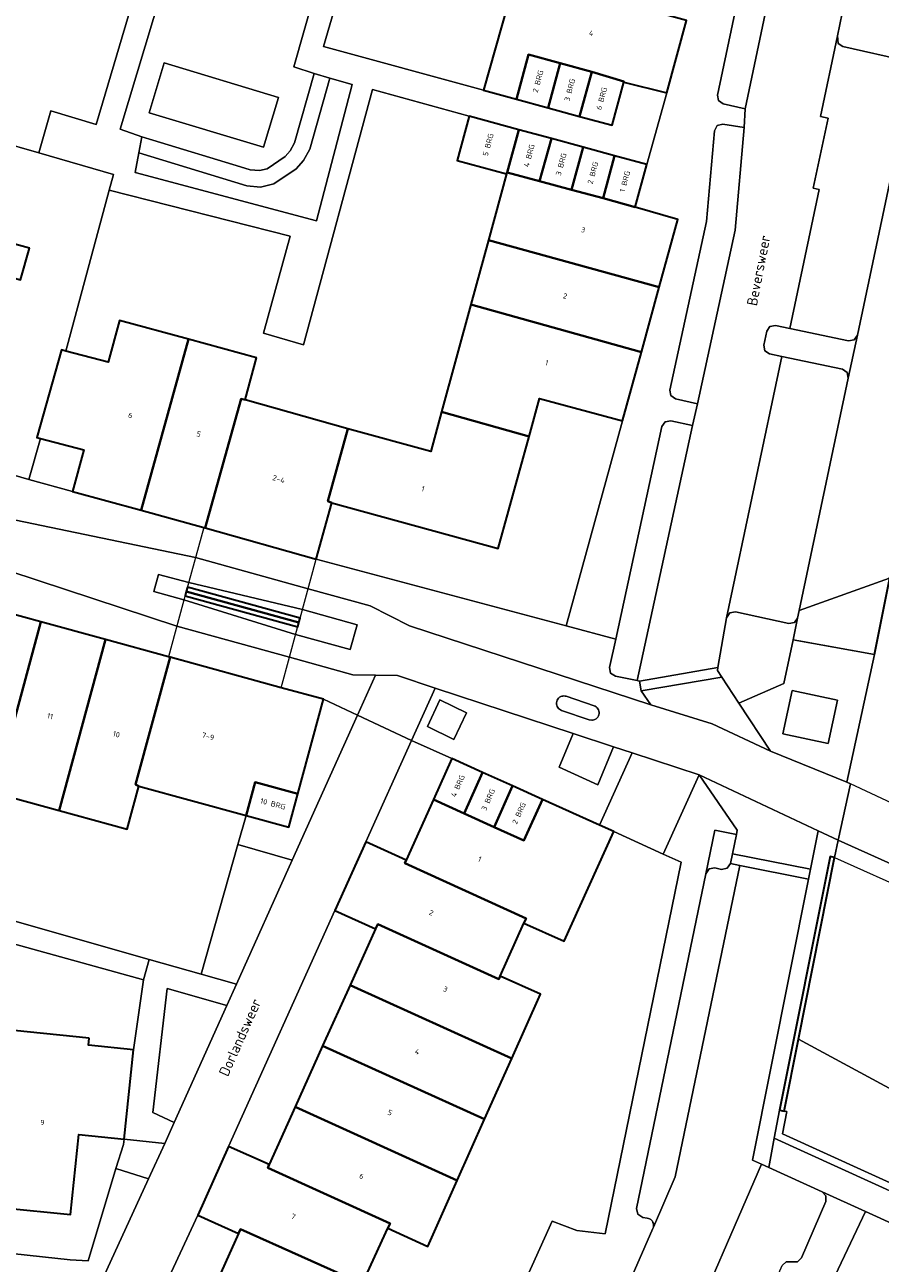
# Model space of a CAD drawing. Header units: metres. Extents: x 110065 to 112666, y 425872 to 427362.
# Tile 62 of 104: x 111094 to 111152, y 426826 to 426910. Entities that reach past the tile are written whole.
import ezdxf

# ---------------------------------------------------------------- set-up
doc = ezdxf.new("R2010")
doc.units = ezdxf.units.M
for name, color, linetype, lineweight in [('B-WE-GK-BESCHOEIING-G', 130, 'GK-BESCHOEIING', 35), ('B-WE-GK-KADEMUUR-GV', 150, 'Continuous', 35), ('B-WE-GR-BEPLANTING_CULTUUR_HEESTERS-GV', 90, 'Continuous', 18), ('B-WE-GR-BEPLANTING_CULTUUR_VASTE PLANTENVAK-GV', 90, 'Continuous', 18), ('B-WE-GR-GRAS-GV', 60, 'Continuous', 13), ('B-WE-GR-GROENVOORZIENING-GV', 80, 'Continuous', 18), ('B-WE-GR-HAAG-GV', 90, 'GR-HAAG1', 13), ('B-WE-IE-TERREINAFSCHEIDING_KUNSTMATIG_HEKWERK-G', 20, 'IE-TERREINAFSCHEIDING-KUNSTMATIG', 18), ('B-WE-IE-TERREINAFSCHEIDING_KUNSTMATIG_MUUR-G', 90, 'IE-TERREINAFSCHEIDING-KUNSTMATIG-DICHT', 18), ('B-WE-KW-KUNSTWERK-GV', 170, 'Continuous', 18), ('B-WE-OG-BEBOUWING-GV', 7, 'Continuous', 35), ('B-WE-OG-BEBOUWING-T18', 10, 'Continuous', 18), ('B-WE-OG-BEBOUWING_LUIFEL-GV', 7, 'Continuous', 18), ('B-WE-OG-BEBOUWING_STRAATNAAM-T35', 50, 'Continuous', 35), ('B-WE-OG-TERREIN_ERF-GV', 7, 'Continuous', 18), ('B-WE-OG-WATER-GV', 130, 'Continuous', 18), ('B-WE-VH-VERHARDING-GV', 252, 'Continuous', 18), ('B-WE-VH-VERHARDING_BETONSTRAATSTEEN-GV', 252, 'Continuous', 18), ('B-WE-VH-VERHARDING_GESLOTEN-GV', 7, 'Continuous', 18), ('B-WE-VH-VERHARDING_OPEN-GV', 252, 'Continuous', 18), ('B-WE-VH-VERHARDING_TEGEL-GV', 252, 'Continuous', 18)]:
    doc.layers.add(name, color=color, linetype=linetype, lineweight=lineweight)
doc.styles.add('NLCS-ISO-M200-T18', font='NLCS-ISO.ttf')
doc.styles.add('NLCS-ISO-M200-T35', font='NLCS-ISO.ttf')
doc.linetypes.add('GK-BESCHOEIING', pattern='A,30,-5,[1,NLCS.SHX,S=1,R=0,X=0,Y=0],-5', length=40)
doc.linetypes.add('GR-HAAG1', pattern='A,6,[176,NLCS.SHX,S=0.125,R=0,X=0,Y=0],-2', length=8)
doc.linetypes.add('IE-TERREINAFSCHEIDING-KUNSTMATIG', pattern='A,4,[82,NLCS.SHX,S=0.75,R=90,X=0,Y=0],4,-2', length=10)
doc.linetypes.add('IE-TERREINAFSCHEIDING-KUNSTMATIG-DICHT', pattern='A,8,-1,[82,NLCS.SHX,S=0.75,R=90,X=0,Y=0],-1', length=10)

msp = doc.modelspace()

# ---------------------------------------------------------------- linework, layer by layer
at = {"layer": 'B-WE-GK-BESCHOEIING-G', "flags": 128}
msp.add_lwpolyline([(111151.194, 426867.399), (111158.29, 426902.954)], dxfattribs=at)
at = {"layer": 'B-WE-GK-KADEMUUR-GV', "flags": 128}
msp.add_lwpolyline([(111148.508, 426853.706), (111148.217, 426853.783), (111144.811, 426836.684), (111145.105, 426836.625), (111146.07, 426841.469), (111148.508, 426853.706), (111148.508, 426853.706)], close=True, dxfattribs=at)
at = {"layer": 'B-WE-GR-BEPLANTING_CULTUUR_HEESTERS-GV', "flags": 128}
for points in [[(111116.01, 426905.824), (111114.518, 426906.249), (111113.153, 426901.448), (111112.731, 426900.699), (111112.229, 426900.125), (111110.744, 426899.117), (111109.846, 426898.901), (111108.925, 426898.976), (111101.64, 426901.213), (111101.387, 426899.886), (111113.605, 426896.616), (111116.01, 426905.824), (111116.01, 426905.824)], [(111145.498, 426889.368), (111144.532, 426889.572), (111144.157, 426889.503), (111143.939, 426889.186), (111143.742, 426888.252), (111143.814, 426887.874), (111144.128, 426887.66), (111144.95, 426887.487), (111149.05, 426886.622), (111149.365, 426886.407), (111149.436, 426886.03), (111150.046, 426888.921), (111149.828, 426888.604), (111149.453, 426888.534), (111145.498, 426889.368), (111145.498, 426889.368)], [(111151.194, 426867.399), (111152.22, 426872.539), (111146.13, 426870.353), (111146.023, 426869.846), (111145.717, 426868.394), (111151.194, 426867.399), (111151.194, 426867.399)], [(111145.431, 426869.481), (111141.834, 426870.271), (111141.449, 426870.199), (111141.234, 426869.867), (111140.657, 426866.512), (111140.625, 426866.321), (111140.916, 426865.877), (111142.066, 426864.124), (111145.094, 426865.44), (111145.717, 426868.394), (111146.023, 426869.846), (111145.801, 426869.544), (111145.431, 426869.481), (111145.431, 426869.481)], [(111148.712, 426864.315), (111145.662, 426864.971), (111145.036, 426862.052), (111148.086, 426861.396), (111148.712, 426864.315), (111148.712, 426864.315)], [(111123.706, 426863.459), (111121.917, 426864.336), (111121.076, 426862.547), (111122.864, 426861.67), (111123.706, 426863.459), (111123.706, 426863.459)], [(111133.615, 426861.18), (111130.911, 426862.068), (111129.952, 426859.794), (111132.569, 426858.602), (111133.615, 426861.18), (111133.615, 426861.18)], [(111141.898, 426855.264), (111140.451, 426855.563), (111139.843, 426852.621), (111140.058, 426852.938), (111140.434, 426853.01), (111140.901, 426852.913), (111141.276, 426852.984), (111141.492, 426853.301), (111141.629, 426853.964), (111141.898, 426855.264), (111141.898, 426855.264)], [(111111.979, 426853.538), (111108.305, 426854.579), (111105.832, 426845.85), (111108.216, 426845.175), (111111.979, 426853.538), (111111.979, 426853.538)], [(111107.574, 426843.746), (111103.556, 426844.885), (111102.587, 426836.525), (111104.021, 426835.85), (111107.574, 426843.746), (111107.574, 426843.746)], [(111169.888, 426828.599), (111146.07, 426841.469), (111145.105, 426836.625), (111145.301, 426836.586), (111145.002, 426835.082), (111179.87, 426819.204), (111178.857, 426816.98), (111179.3, 426816.236), (111180.849, 426815.517), (111184.548, 426823.498), (111185.012, 426823.287), (111186.162, 426825.7), (111174.108, 426831.189), (111172.608, 426830.639), (111169.888, 426828.599), (111169.888, 426828.599)], [(111145.105, 426836.625), (111144.811, 426836.684), (111144.434, 426834.791), (111175.214, 426820.775), (111179.208, 426818.956), (111178.294, 426816.949), (111178.949, 426815.847), (111181.092, 426814.853), (111185.012, 426823.287), (111184.548, 426823.498), (111180.849, 426815.517), (111179.3, 426816.236), (111178.857, 426816.98), (111179.87, 426819.204), (111145.002, 426835.082), (111145.301, 426836.586), (111145.105, 426836.625), (111145.105, 426836.625)]]:
    msp.add_lwpolyline(points, close=True, dxfattribs=at)
msp.add_lwpolyline([(111144.289, 426816.533), (111150.585, 426829.845), (111150.585, 426829.845), (111150.585, 426829.845), (111147.672, 426831.17), (111147.93, 426830.899), (111147.922, 426830.522), (111146.279, 426826.733), (111146.008, 426826.469), (111145.252, 426826.468), (111144.984, 426826.205)], dxfattribs=at)
at = {"layer": 'B-WE-GR-BEPLANTING_CULTUUR_VASTE PLANTENVAK-GV', "flags": 128}
msp.add_lwpolyline([(111103.388, 426834.442), (111100.657, 426834.729), (111100.618, 426834.361), (111100.1, 426832.746), (111102.29, 426832.044), (111103.388, 426834.442), (111103.388, 426834.442)], close=True, dxfattribs=at)
at = {"layer": 'B-WE-GR-GRAS-GV', "flags": 128}
msp.add_lwpolyline([(111159.214, 426906.779), (111154.088, 426908.093), (111153.817, 426906.806), (111150.046, 426888.921), (111149.436, 426886.03), (111146.13, 426870.353), (111152.22, 426872.539), (111158.29, 426902.954), (111159.214, 426906.779), (111159.214, 426906.779)], close=True, dxfattribs=at)
at = {"layer": 'B-WE-GR-GROENVOORZIENING-GV', "flags": 128}
msp.add_lwpolyline([(111114.518, 426906.249), (111113.46, 426906.551), (111112.131, 426901.875), (111111.828, 426901.338), (111111.494, 426900.956), (111110.292, 426900.14), (111109.76, 426900.012), (111109.133, 426900.063), (111108.494, 426900.259), (111102.591, 426902.072), (111101.847, 426902.3), (111101.64, 426901.213), (111108.925, 426898.976), (111109.846, 426898.901), (111110.744, 426899.117), (111112.229, 426900.125), (111112.731, 426900.699), (111113.153, 426901.448), (111114.518, 426906.249), (111114.518, 426906.249)], close=True, dxfattribs=at)
at = {"layer": 'B-WE-GR-HAAG-GV', "flags": 128}
msp.add_lwpolyline([(111114.518, 426906.249), (111113.46, 426906.551), (111112.131, 426901.875), (111111.828, 426901.338), (111111.494, 426900.956), (111110.292, 426900.14), (111109.76, 426900.012), (111109.133, 426900.063), (111108.494, 426900.259), (111102.591, 426902.072), (111101.847, 426902.3), (111101.64, 426901.213), (111108.925, 426898.976), (111109.846, 426898.901), (111110.744, 426899.117), (111112.229, 426900.125), (111112.731, 426900.699), (111113.153, 426901.448), (111114.518, 426906.249), (111114.518, 426906.249)], close=True, dxfattribs=at)
at = {"layer": 'B-WE-IE-TERREINAFSCHEIDING_KUNSTMATIG_HEKWERK-G', "flags": 128}
msp.add_lwpolyline([(111150.585, 426829.845), (111144.289, 426816.533)], dxfattribs=at)
at = {"layer": 'B-WE-IE-TERREINAFSCHEIDING_KUNSTMATIG_MUUR-G', "flags": 128}
for points in [[(111151.194, 426867.399), (111146.101, 426868.324)], [(111148.508, 426853.706), (111153.925, 426851.292), (111154.735, 426850.931), (111158.248, 426849.351)]]:
    msp.add_lwpolyline(points, dxfattribs=at)
at = {"layer": 'B-WE-KW-KUNSTWERK-GV', "flags": 128}
msp.add_lwpolyline([(111155.005, 426852.064), (111155.88, 426855.735), (111149.582, 426858.687), (111148.759, 426854.871), (111148.508, 426853.706), (111153.925, 426851.292), (111154.735, 426850.931), (111155.005, 426852.064), (111155.005, 426852.064)], close=True, dxfattribs=at)
at = {"layer": 'B-WE-OG-BEBOUWING-GV', "flags": 128}
for points in [[(111135.6, 426910.71), (111127, 426912.99), (111126.907, 426912.668), (111124.866, 426905.429), (111127.076, 426904.826), (111127.89, 426907.83), (111130.03, 426907.25), (111132.16, 426906.67), (111134.32, 426906.023), (111134.305, 426905.967), (111137.204, 426905.257), (111138.545, 426910.136), (111135.655, 426910.923), (111135.6, 426910.71), (111135.6, 426910.71)], [(111130.03, 426907.25), (111127.89, 426907.83), (111127.076, 426904.826), (111129.205, 426904.246), (111130.03, 426907.25), (111130.03, 426907.25)], [(111132.16, 426906.67), (111130.03, 426907.25), (111129.205, 426904.246), (111131.335, 426903.665), (111132.16, 426906.67), (111132.16, 426906.67)], [(111134.32, 426906.023), (111132.16, 426906.67), (111131.335, 426903.665), (111133.525, 426903.068), (111134.305, 426905.967), (111134.32, 426906.023), (111134.32, 426906.023)], [(111127.245, 426902.765), (111123.886, 426903.679), (111123.086, 426900.7), (111126.415, 426899.79), (111126.46, 426899.89), (111127.245, 426902.765), (111127.245, 426902.765)], [(111129.433, 426902.17), (111127.245, 426902.765), (111126.46, 426899.89), (111128.64, 426899.29), (111129.433, 426902.17), (111129.433, 426902.17)], [(111131.564, 426901.59), (111129.433, 426902.17), (111128.64, 426899.29), (111130.78, 426898.71), (111131.564, 426901.59), (111131.564, 426901.59)], [(111133.694, 426901.011), (111131.564, 426901.59), (111130.78, 426898.71), (111132.914, 426898.144), (111133.694, 426901.011), (111133.694, 426901.011)], [(111135.874, 426900.418), (111133.694, 426901.011), (111132.914, 426898.144), (111135.083, 426897.538), (111135.874, 426900.418), (111135.874, 426900.418)], [(111128.64, 426899.29), (111126.46, 426899.89), (111126.415, 426899.79), (111125.195, 426895.324), (111136.702, 426892.165), (111137.953, 426896.718), (111135.083, 426897.538), (111132.914, 426898.144), (111130.78, 426898.71), (111128.64, 426899.29), (111128.64, 426899.29)], [(111094.269, 426894.786), (111091.38, 426895.576), (111090.75, 426893.45), (111093.679, 426892.643), (111094.269, 426894.786), (111094.269, 426894.786)], [(111136.702, 426892.165), (111125.195, 426895.324), (111124.01, 426890.983), (111135.496, 426887.774), (111136.702, 426892.165), (111136.702, 426892.165)], [(111135.496, 426887.774), (111124.01, 426890.983), (111122.035, 426883.754), (111127.931, 426882.083), (111128.642, 426884.662), (111134.226, 426883.14), (111135.496, 426887.774), (111135.496, 426887.774)], [(111104.977, 426888.651), (111100.348, 426889.916), (111099.571, 426887.102), (111096.712, 426887.849), (111096.423, 426887.925), (111094.771, 426882.017), (111095.025, 426881.951), (111097.942, 426881.198), (111097.166, 426878.388), (111101.787, 426877.124), (111104.977, 426888.651), (111104.977, 426888.651)], [(111109.576, 426887.395), (111104.977, 426888.651), (111101.787, 426877.124), (111106.014, 426875.967), (111106.118, 426875.938), (111108.54, 426884.62), (111108.798, 426884.553), (111109.576, 426887.395), (111109.576, 426887.395)], [(111114.647, 426877.629), (111114.38, 426877.74), (111115.718, 426882.605), (111108.798, 426884.553), (111108.54, 426884.62), (111106.118, 426875.938), (111113.593, 426873.816), (111114.647, 426877.629), (111114.647, 426877.629)], [(111127.931, 426882.083), (111122.035, 426883.754), (111121.303, 426881.073), (111115.718, 426882.605), (111114.38, 426877.74), (111114.647, 426877.629), (111125.851, 426874.544), (111127.931, 426882.083), (111127.931, 426882.083)], [(111112.425, 426869.554), (111104.832, 426871.635), (111104.753, 426871.346), (111112.346, 426869.265), (111112.425, 426869.554), (111112.425, 426869.554)], [(111112.504, 426869.843), (111104.911, 426871.925), (111104.832, 426871.635), (111112.425, 426869.554), (111112.504, 426869.843), (111112.504, 426869.843)], [(111095.047, 426869.594), (111090.426, 426870.861), (111089.635, 426867.971), (111089.938, 426867.888), (111087.6, 426859.29), (111087.844, 426859.173), (111091.927, 426858.061), (111095.047, 426869.594), (111095.047, 426869.594)], [(111099.397, 426868.401), (111095.047, 426869.594), (111091.927, 426858.061), (111096.266, 426856.879), (111099.397, 426868.401), (111099.397, 426868.401)], [(111103.633, 426867.239), (111099.397, 426868.401), (111096.266, 426856.879), (111100.851, 426855.631), (111101.642, 426858.52), (111101.41, 426858.63), (111103.746, 426867.208), (111103.633, 426867.239), (111103.633, 426867.239)], [(111114.091, 426864.377), (111111.221, 426865.158), (111103.746, 426867.208), (111101.41, 426858.63), (111101.642, 426858.52), (111108.863, 426856.548), (111109.48, 426858.78), (111112.357, 426857.994), (111114.091, 426864.377), (111114.091, 426864.377)], [(111124.799, 426859.447), (111122.732, 426860.38), (111121.483, 426857.613), (111123.55, 426856.67), (111124.799, 426859.447), (111124.799, 426859.447)], [(111126.818, 426858.535), (111124.799, 426859.447), (111123.55, 426856.67), (111125.57, 426855.76), (111126.818, 426858.535), (111126.818, 426858.535)], [(111112.357, 426857.994), (111109.48, 426858.78), (111108.863, 426856.548), (111111.75, 426855.759), (111112.357, 426857.994), (111112.357, 426857.994)], [(111128.837, 426857.623), (111126.818, 426858.535), (111125.57, 426855.76), (111127.58, 426854.85), (111128.837, 426857.623), (111128.837, 426857.623)], [(111132.678, 426855.889), (111128.837, 426857.623), (111127.58, 426854.85), (111125.57, 426855.76), (111123.55, 426856.67), (111121.483, 426857.613), (111119.643, 426853.54), (111119.57, 426853.32), (111127.724, 426849.603), (111127.586, 426849.297), (111130.301, 426848.079), (111133.632, 426855.458), (111132.678, 426855.889), (111132.678, 426855.889)], [(111119.643, 426853.54), (111116.929, 426854.758), (111114.848, 426850.139), (111117.588, 426848.909), (111117.73, 426849.21), (111125.885, 426845.517), (111125.976, 426845.718), (111127.586, 426849.297), (111127.724, 426849.603), (111119.57, 426853.32), (111119.643, 426853.54), (111119.643, 426853.54)], [(111125.885, 426845.517), (111117.73, 426849.21), (111117.588, 426848.909), (111115.87, 426845.107), (111126.759, 426840.169), (111128.695, 426844.498), (111125.976, 426845.718), (111125.885, 426845.517), (111125.885, 426845.517)], [(111126.759, 426840.169), (111115.87, 426845.107), (111114.018, 426841.008), (111124.925, 426836.067), (111126.759, 426840.169), (111126.759, 426840.169)], [(111098.289, 426841.544), (111093.25, 426842.045), (111092.94, 426839.075), (111093.245, 426839.043), (111092.28, 426830.16), (111092.528, 426830.097), (111097.037, 426829.656), (111097.605, 426835.05), (111100.657, 426834.729), (111101.291, 426840.752), (111098.239, 426841.073), (111098.289, 426841.544), (111098.289, 426841.544)], [(111124.925, 426836.067), (111114.018, 426841.008), (111112.167, 426836.899), (111123.092, 426831.949), (111124.925, 426836.067), (111124.925, 426836.067)], [(111123.092, 426831.949), (111112.167, 426836.899), (111110.416, 426833.013), (111110.34, 426832.79), (111118.562, 426829.034), (111118.424, 426828.732), (111121.113, 426827.502), (111123.092, 426831.949), (111123.092, 426831.949)], [(111110.416, 426833.013), (111107.687, 426834.243), (111105.616, 426829.604), (111108.357, 426828.369), (111108.492, 426828.669), (111116.709, 426824.985), (111116.804, 426825.193), (111118.424, 426828.732), (111118.562, 426829.034), (111110.34, 426832.79), (111110.416, 426833.013), (111110.416, 426833.013)], [(111116.709, 426824.985), (111108.492, 426828.669), (111108.357, 426828.369), (111106.552, 426824.374), (111108.63, 426823.44), (111110.64, 426822.54), (111112.66, 426821.63), (111111.406, 426818.841), (111113.488, 426817.9), (111116.21, 426816.67), (111119.503, 426823.958), (111116.804, 426825.193), (111116.709, 426824.985), (111116.709, 426824.985)]]:
    msp.add_lwpolyline(points, close=True, dxfattribs=at)
at = {"layer": 'B-WE-OG-BEBOUWING_LUIFEL-GV', "flags": 128}
for points in [[(111113.593, 426873.816), (111106.014, 426875.967), (111104.832, 426871.635), (111112.425, 426869.554), (111112.504, 426869.843), (111113.593, 426873.816), (111113.593, 426873.816)], [(111112.425, 426869.554), (111104.832, 426871.635), (111103.633, 426867.239), (111111.221, 426865.158), (111111.783, 426867.212), (111112.425, 426869.554), (111112.425, 426869.554)]]:
    msp.add_lwpolyline(points, close=True, dxfattribs=at)
at = {"layer": 'B-WE-OG-TERREIN_ERF-GV', "flags": 128}
for points in [[(111088.613, 426910.835), (111086.462, 426903.646), (111094.903, 426901.208), (111095.713, 426904.043), (111098.763, 426903.118), (111105.308, 426925.186)], [(111151.721, 426923.353), (111151.532, 426922.457), (111149.03, 426910.628), (111148.703, 426909.091), (111148.745, 426908.586), (111149.056, 426908.37), (111153.436, 426907.398)], [(111118.392, 426923.173), (111114.075, 426908.373), (111124.866, 426905.429), (111126.907, 426912.668)], [(111160.205, 426825.467), (111150.585, 426829.845), (111144.289, 426816.533), (111141.953, 426811.304), (111137.75, 426800.879), (111147.102, 426779.687), (111159.805, 426753.054)]]:
    msp.add_lwpolyline(points, dxfattribs=at)
for points in [[(111123.886, 426903.679), (111117.372, 426905.486), (111112.738, 426888.261), (111110.031, 426889.048), (111111.834, 426895.604), (111099.643, 426898.7), (111096.712, 426887.849), (111099.571, 426887.102), (111100.348, 426889.916), (111104.977, 426888.651), (111109.576, 426887.395), (111108.798, 426884.553), (111115.718, 426882.605), (111121.303, 426881.073), (111122.035, 426883.754), (111124.01, 426890.983), (111125.195, 426895.324), (111126.415, 426899.79), (111123.086, 426900.7), (111123.886, 426903.679), (111123.886, 426903.679)], [(111134.226, 426883.14), (111128.642, 426884.662), (111127.931, 426882.083), (111125.851, 426874.544), (111114.647, 426877.629), (111113.593, 426873.816), (111130.435, 426869.324), (111134.226, 426883.14), (111134.226, 426883.14)], [(111097.942, 426881.198), (111095.025, 426881.951), (111094.235, 426879.19), (111097.166, 426878.388), (111097.942, 426881.198), (111097.942, 426881.198)], [(111074.34, 426862.864), (111071.397, 426863.665), (111069.254, 426855.627), (111083.273, 426851.599), (111083.437, 426852.221), (111102.339, 426846.844), (111105.832, 426845.85), (111108.305, 426854.579), (111108.863, 426856.548), (111101.642, 426858.52), (111100.851, 426855.631), (111096.266, 426856.879), (111091.927, 426858.061), (111087.844, 426859.173), (111087.064, 426856.283), (111082.457, 426857.546), (111077.826, 426858.815), (111078.606, 426861.704), (111074.34, 426862.864), (111074.34, 426862.864)], [(111122.732, 426860.38), (111120.008, 426861.592), (111116.929, 426854.758), (111119.643, 426853.54), (111121.483, 426857.613), (111122.732, 426860.38), (111122.732, 426860.38)], [(111136.97, 426853.937), (111133.632, 426855.458), (111130.301, 426848.079), (111127.586, 426849.297), (111125.976, 426845.718), (111128.695, 426844.498), (111126.759, 426840.169), (111124.925, 426836.067), (111123.092, 426831.949), (111121.113, 426827.502), (111118.424, 426828.732), (111116.804, 426825.193), (111119.503, 426823.958), (111116.21, 426816.67), (111122.546, 426813.808), (111129.475, 426829.196), (111131.149, 426828.56), (111133.046, 426828.357), (111138.172, 426853.389), (111136.97, 426853.937), (111136.97, 426853.937)], [(111085.156, 426850.114), (111077.745, 426851.018), (111077.078, 426844.195), (111079.993, 426843.897), (111079.746, 426841.553), (111079.625, 426840.489), (111084.306, 426839.985), (111088.776, 426839.514), (111092.94, 426839.075), (111093.25, 426842.045), (111098.289, 426841.544), (111098.239, 426841.073), (111101.291, 426840.752), (111101.946, 426845.464), (111085.156, 426850.114), (111085.156, 426850.114)], [(111117.588, 426848.909), (111114.848, 426850.139), (111107.687, 426834.243), (111110.416, 426833.013), (111112.167, 426836.899), (111114.018, 426841.008), (111115.87, 426845.107), (111117.588, 426848.909), (111117.588, 426848.909)], [(111100.657, 426834.729), (111097.605, 426835.05), (111097.037, 426829.656), (111092.528, 426830.097), (111092.228, 426827.107), (111097.023, 426826.6), (111098.22, 426826.529), (111100.1, 426832.746), (111100.618, 426834.361), (111100.657, 426834.729), (111100.657, 426834.729)], [(111108.357, 426828.369), (111105.616, 426829.604), (111102.484, 426822.894), (111105.299, 426821.6), (111106.552, 426824.374), (111108.357, 426828.369), (111108.357, 426828.369)]]:
    msp.add_lwpolyline(points, close=True, dxfattribs=at)
at = {"layer": 'B-WE-OG-WATER-GV', "flags": 128}
msp.add_lwpolyline([(111152.22, 426872.539), (111151.194, 426867.399), (111149.34, 426858.8), (111149.582, 426858.687), (111148.759, 426854.871), (111148.508, 426853.706), (111146.07, 426841.469), (111169.888, 426828.599)], dxfattribs=at)
at = {"layer": 'B-WE-VH-VERHARDING-GV', "flags": 128}
msp.add_lwpolyline([(111111.053, 426904.946), (111103.338, 426907.268), (111102.327, 426903.906), (111110.042, 426901.585), (111111.053, 426904.946), (111111.053, 426904.946)], close=True, dxfattribs=at)
at = {"layer": 'B-WE-VH-VERHARDING_BETONSTRAATSTEEN-GV', "flags": 128}
for points in [[(111105.308, 426925.186), (111098.763, 426903.118), (111095.713, 426904.043), (111094.903, 426901.208), (111099.928, 426899.757), (111099.643, 426898.7), (111111.834, 426895.604), (111110.031, 426889.048), (111112.738, 426888.261), (111117.372, 426905.486), (111123.886, 426903.679), (111127.245, 426902.765), (111129.433, 426902.17), (111131.564, 426901.59), (111133.694, 426901.011), (111135.874, 426900.418), (111137.204, 426905.257), (111134.305, 426905.967), (111133.525, 426903.068), (111131.335, 426903.665), (111129.205, 426904.246), (111127.076, 426904.826), (111124.866, 426905.429), (111114.075, 426908.373), (111118.392, 426923.173)], [(111090.214, 426880.354), (111094.235, 426879.19), (111095.025, 426881.951), (111094.771, 426882.017), (111096.423, 426887.925), (111096.712, 426887.849), (111099.643, 426898.7), (111099.928, 426899.757), (111094.903, 426901.208), (111086.462, 426903.646)], [(111091.38, 426895.576), (111094.269, 426894.786), (111093.679, 426892.643)]]:
    msp.add_lwpolyline(points, dxfattribs=at)
for points in [[(111105.428, 426919.615), (111105.729, 426920.673), (111107.051, 426925.321), (111116.731, 426922.767), (111115.19, 426917.867), (111114.86, 426916.818), (111112.088, 426907.007), (111113.46, 426906.551), (111114.518, 426906.249), (111116.01, 426905.824), (111113.605, 426896.616), (111101.387, 426899.886), (111101.64, 426901.213), (111101.847, 426902.3), (111100.373, 426902.816), (111105.428, 426919.615), (111105.428, 426919.615)], [(111148.745, 426908.586), (111148.703, 426909.091), (111147.565, 426903.658), (111148.072, 426903.552), (111147.076, 426898.827), (111147.475, 426898.743), (111145.498, 426889.368), (111149.453, 426888.534), (111149.828, 426888.604), (111150.046, 426888.921), (111153.817, 426906.806), (111153.749, 426907.179), (111153.436, 426907.398), (111149.056, 426908.37), (111148.745, 426908.586), (111148.745, 426908.586)], [(111149.05, 426886.622), (111144.95, 426887.487), (111141.234, 426869.867), (111141.449, 426870.199), (111141.834, 426870.271), (111145.431, 426869.481), (111145.801, 426869.544), (111146.023, 426869.846), (111146.13, 426870.353), (111149.436, 426886.03), (111149.365, 426886.407), (111149.05, 426886.622), (111149.05, 426886.622)], [(111104.998, 426872.242), (111102.972, 426872.797), (111102.656, 426871.638), (111104.681, 426871.083), (111112.202, 426868.739), (111115.885, 426867.724), (111116.348, 426869.403), (111112.662, 426870.419), (111104.998, 426872.242), (111104.998, 426872.242)], [(111104.753, 426871.346), (111104.832, 426871.635), (111104.911, 426871.925), (111112.504, 426869.843), (111112.425, 426869.554), (111112.346, 426869.265), (111104.753, 426871.346), (111104.753, 426871.346)]]:
    msp.add_lwpolyline(points, close=True, dxfattribs=at)
at = {"layer": 'B-WE-VH-VERHARDING_GESLOTEN-GV', "flags": 128}
for points in [[(111155.88, 426855.735), (111149.582, 426858.687), (111148.759, 426854.871), (111155.005, 426852.064), (111155.88, 426855.735), (111155.88, 426855.735)], [(111155.005, 426852.064), (111148.759, 426854.871), (111148.508, 426853.706), (111153.925, 426851.292), (111154.735, 426850.931), (111155.005, 426852.064), (111155.005, 426852.064)]]:
    msp.add_lwpolyline(points, close=True, dxfattribs=at)
at = {"layer": 'B-WE-VH-VERHARDING_OPEN-GV', "flags": 128}
for points in [[(111138.545, 426910.136), (111137.204, 426905.257), (111135.874, 426900.418), (111135.083, 426897.538), (111137.953, 426896.718), (111136.702, 426892.165), (111135.496, 426887.774), (111134.226, 426883.14), (111130.435, 426869.324), (111133.769, 426868.435), (111136.884, 426882.774), (111137.103, 426883.089), (111137.482, 426883.156), (111138.948, 426882.825), (111139.278, 426884.289), (111137.793, 426884.624), (111137.481, 426884.844), (111137.415, 426885.218), (111139.882, 426896.576), (111140.412, 426902.702), (111140.602, 426903.053), (111140.987, 426903.153), (111142.42, 426902.929), (111142.493, 426904.178), (111141.003, 426904.513), (111140.692, 426904.73), (111140.623, 426905.103), (111143.981, 426921.078)], [(111146.061, 426921.152), (111142.493, 426904.178), (111142.42, 426902.929), (111141.82, 426895.99), (111139.278, 426884.289), (111138.948, 426882.825), (111135.213, 426865.634), (111135.368, 426865.603), (111140.657, 426866.512), (111141.234, 426869.867), (111144.95, 426887.487), (111144.128, 426887.66), (111143.814, 426887.874), (111143.742, 426888.252), (111143.939, 426889.186), (111144.157, 426889.503), (111144.532, 426889.572), (111145.498, 426889.368), (111147.475, 426898.743), (111147.076, 426898.827), (111148.072, 426903.552), (111147.565, 426903.658), (111148.703, 426909.091), (111149.03, 426910.628)], [(111089.17, 426874.241), (111104.196, 426869.304), (111111.783, 426867.212), (111116.055, 426866.034), (111117.589, 426866.008), (111119.073, 426865.983), (111121.6, 426865.124), (111130.911, 426862.068), (111133.615, 426861.18), (111134.88, 426860.765), (111139.386, 426859.286), (111147.399, 426855.512), (111148.759, 426854.871), (111149.582, 426858.687), (111149.34, 426858.8), (111144.199, 426860.875), (111140.273, 426862.724), (111136.125, 426864.01), (111119.865, 426869.324), (111117.221, 426870.682), (111113.049, 426871.832), (111105.457, 426873.925), (111105.457, 426873.925), (111105.457, 426873.925), (111089.325, 426877.282)], [(111085.156, 426850.114), (111101.946, 426845.464), (111102.339, 426846.844), (111083.437, 426852.221)], [(110977.675, 426835.808), (111045.623, 426828.791), (111049.476, 426829.866), (111050.492, 426829.761), (111090.198, 426825.673), (111096.302, 426825.044), (111098.969, 426824.788), (111102.29, 426832.044), (111100.1, 426832.746), (111098.22, 426826.529), (111097.023, 426826.6), (111092.228, 426827.107), (111087.516, 426827.604), (111083.056, 426828.075), (111078.28, 426828.579), (111073.372, 426829.205), (111044.733, 426832.154), (111044.566, 426830.585), (111034.488, 426831.633), (111024.953, 426832.634), (111023.265, 426832.809)]]:
    msp.add_lwpolyline(points, dxfattribs=at)
for points in [[(111146.061, 426921.152), (111144.573, 426921.465), (111144.197, 426921.394), (111143.981, 426921.078), (111140.623, 426905.103), (111140.692, 426904.73), (111141.003, 426904.513), (111142.493, 426904.178), (111146.061, 426921.152), (111146.061, 426921.152)], [(111142.42, 426902.929), (111140.987, 426903.153), (111140.602, 426903.053), (111140.412, 426902.702), (111139.882, 426896.576), (111137.415, 426885.218), (111137.481, 426884.844), (111137.793, 426884.624), (111139.278, 426884.289), (111141.82, 426895.99), (111142.42, 426902.929), (111142.42, 426902.929)], [(111138.948, 426882.825), (111137.482, 426883.156), (111137.103, 426883.089), (111136.884, 426882.774), (111133.769, 426868.435), (111133.355, 426866.53), (111133.426, 426866.148), (111133.744, 426865.933), (111135.213, 426865.634), (111138.948, 426882.825), (111138.948, 426882.825)], [(111135.482, 426864.943), (111135.368, 426865.603), (111135.213, 426865.634), (111133.744, 426865.933), (111133.426, 426866.148), (111133.355, 426866.53), (111133.769, 426868.435), (111130.435, 426869.324), (111113.593, 426873.816), (111106.118, 426875.938), (111106.014, 426875.967), (111101.787, 426877.124), (111097.166, 426878.388), (111094.235, 426879.19), (111090.214, 426880.354), (111089.738, 426878.71), (111089.325, 426877.282), (111105.457, 426873.925), (111113.049, 426871.832), (111117.221, 426870.682), (111119.865, 426869.324), (111136.125, 426864.01), (111135.482, 426864.943), (111135.482, 426864.943)], [(111117.589, 426866.008), (111116.055, 426866.034), (111111.783, 426867.212), (111104.196, 426869.304), (111089.17, 426874.241), (111071.005, 426879.21), (111070.632, 426877.847), (111072.893, 426877.223), (111072.473, 426875.79), (111077.418, 426874.422), (111082.297, 426873.092), (111090.426, 426870.861), (111095.047, 426869.594), (111099.397, 426868.401), (111103.633, 426867.239), (111103.746, 426867.208), (111111.221, 426865.158), (111114.091, 426864.377), (111116.372, 426863.303), (111117.589, 426866.008), (111117.589, 426866.008)], [(111112.202, 426868.739), (111104.681, 426871.083), (111102.656, 426871.638), (111102.972, 426872.797), (111104.998, 426872.242), (111112.662, 426870.419), (111116.348, 426869.403), (111115.885, 426867.724), (111112.202, 426868.739), (111112.202, 426868.739)], [(111151.194, 426867.399), (111145.717, 426868.394), (111145.094, 426865.44), (111142.066, 426864.124), (111144.199, 426860.875), (111149.34, 426858.8), (111151.194, 426867.399), (111151.194, 426867.399)], [(111140.625, 426866.321), (111140.657, 426866.512), (111135.368, 426865.603), (111135.482, 426864.943), (111140.916, 426865.877), (111140.625, 426866.321), (111140.625, 426866.321)], [(111119.073, 426865.983), (111117.589, 426866.008), (111116.372, 426863.303), (111120.008, 426861.592), (111121.6, 426865.124), (111119.073, 426865.983), (111119.073, 426865.983)], [(111142.066, 426864.124), (111140.916, 426865.877), (111135.482, 426864.943), (111136.125, 426864.01), (111140.273, 426862.724), (111144.199, 426860.875), (111142.066, 426864.124), (111142.066, 426864.124)], [(111121.6, 426865.124), (111120.008, 426861.592), (111122.732, 426860.38), (111124.799, 426859.447), (111126.818, 426858.535), (111128.837, 426857.623), (111132.678, 426855.889), (111134.88, 426860.765), (111133.615, 426861.18), (111132.569, 426858.602), (111129.952, 426859.794), (111130.911, 426862.068), (111121.6, 426865.124), (111121.6, 426865.124)], [(111145.036, 426862.052), (111145.662, 426864.971), (111148.712, 426864.315), (111148.086, 426861.396), (111145.036, 426862.052), (111145.036, 426862.052)], [(111116.372, 426863.303), (111114.091, 426864.377), (111112.357, 426857.994), (111111.75, 426855.759), (111108.863, 426856.548), (111108.305, 426854.579), (111111.979, 426853.538), (111116.372, 426863.303), (111116.372, 426863.303)], [(111121.076, 426862.547), (111121.917, 426864.336), (111123.706, 426863.459), (111122.864, 426861.67), (111121.076, 426862.547), (111121.076, 426862.547)], [(111130.429, 426864.576), (111130.356, 426864.594), (111130.281, 426864.602), (111130.206, 426864.598), (111130.133, 426864.583), (111130.062, 426864.557), (111129.986, 426864.513), (111129.92, 426864.456), (111129.864, 426864.389), (111129.82, 426864.313), (111129.79, 426864.231), (111129.775, 426864.145), (111129.774, 426864.058), (111129.789, 426863.971), (111129.819, 426863.889), (111129.862, 426863.813), (111129.912, 426863.753), (111129.971, 426863.701), (111130.037, 426863.659), (111130.109, 426863.628), (111131.989, 426862.994), (111132.15, 426862.968), (111132.205, 426862.971), (111132.288, 426862.987), (111132.367, 426863.018), (111132.44, 426863.061), (111132.504, 426863.115), (111132.558, 426863.18), (111132.601, 426863.253), (111132.631, 426863.332), (111132.647, 426863.415), (111132.649, 426863.5), (111132.636, 426863.583), (111132.61, 426863.664), (111132.57, 426863.738), (111132.519, 426863.805), (111132.457, 426863.863), (111132.386, 426863.909), (111132.308, 426863.942), (111130.429, 426864.576), (111130.429, 426864.576)], [(111131.989, 426862.994), (111130.109, 426863.628), (111130.037, 426863.659), (111129.971, 426863.701), (111129.912, 426863.753), (111129.862, 426863.813), (111129.819, 426863.889), (111129.789, 426863.971), (111129.774, 426864.058), (111129.775, 426864.145), (111129.79, 426864.231), (111129.82, 426864.313), (111129.864, 426864.389), (111129.92, 426864.456), (111129.986, 426864.513), (111130.062, 426864.557), (111130.133, 426864.583), (111130.206, 426864.598), (111130.281, 426864.602), (111130.356, 426864.594), (111130.429, 426864.576), (111132.308, 426863.942), (111132.386, 426863.909), (111132.457, 426863.863), (111132.519, 426863.805), (111132.57, 426863.738), (111132.61, 426863.664), (111132.636, 426863.583), (111132.649, 426863.5), (111132.647, 426863.415), (111132.631, 426863.332), (111132.601, 426863.253), (111132.558, 426863.18), (111132.504, 426863.115), (111132.44, 426863.061), (111132.367, 426863.018), (111132.288, 426862.987), (111132.205, 426862.971), (111132.15, 426862.968), (111131.989, 426862.994), (111131.989, 426862.994)], [(111120.008, 426861.592), (111116.372, 426863.303), (111111.979, 426853.538), (111108.216, 426845.175), (111107.574, 426843.746), (111104.021, 426835.85), (111103.388, 426834.442), (111102.29, 426832.044), (111098.969, 426824.788), (111096.302, 426825.044), (111090.198, 426825.673), (111089.689, 426820.812), (111099.441, 426819.79), (111100.988, 426819.664), (111101.803, 426821.423), (111102.484, 426822.894), (111105.616, 426829.604), (111107.687, 426834.243), (111114.848, 426850.139), (111116.929, 426854.758), (111120.008, 426861.592), (111120.008, 426861.592)], [(111139.386, 426859.286), (111134.88, 426860.765), (111132.678, 426855.889), (111133.632, 426855.458), (111136.97, 426853.937), (111139.386, 426859.286), (111139.386, 426859.286)], [(111147.399, 426855.512), (111139.386, 426859.286), (111141.959, 426855.557), (111141.898, 426855.264), (111141.629, 426853.964), (111146.883, 426852.918), (111147.399, 426855.512), (111147.399, 426855.512)], [(111146.883, 426852.918), (111141.629, 426853.964), (111141.492, 426853.301), (111142.122, 426853.176), (111146.751, 426852.254), (111146.883, 426852.918), (111146.883, 426852.918)], [(111146.751, 426852.254), (111142.122, 426853.176), (111137.782, 426832.188), (111136.305, 426828.79), (111136.274, 426828.713), (111134.502, 426824.629), (111128.116, 426809.91), (111128.092, 426809.854), (111132.681, 426807.886), (111143.589, 426833.034), (111142.98, 426833.312), (111146.751, 426852.254), (111146.751, 426852.254)], [(111142.122, 426853.176), (111141.492, 426853.301), (111141.276, 426852.984), (111140.901, 426852.913), (111140.434, 426853.01), (111140.058, 426852.938), (111139.843, 426852.621), (111135.175, 426830.05), (111135.254, 426829.664), (111135.586, 426829.455), (111135.894, 426829.406), (111135.976, 426829.388), (111136.053, 426829.356), (111136.124, 426829.311), (111136.186, 426829.256), (111136.238, 426829.19), (111136.278, 426829.117), (111136.306, 426829.038), (111136.32, 426828.956), (111136.319, 426828.872), (111136.305, 426828.79), (111137.782, 426832.188), (111142.122, 426853.176), (111142.122, 426853.176)], [(111105.832, 426845.85), (111102.339, 426846.844), (111101.946, 426845.464), (111101.291, 426840.752), (111100.657, 426834.729), (111103.388, 426834.442), (111104.021, 426835.85), (111102.587, 426836.525), (111103.556, 426844.885), (111107.574, 426843.746), (111108.216, 426845.175), (111105.832, 426845.85), (111105.832, 426845.85)]]:
    msp.add_lwpolyline(points, close=True, dxfattribs=at)
at = {"layer": 'B-WE-VH-VERHARDING_TEGEL-GV', "flags": 128}
for points in [[(111105.428, 426919.615), (111100.373, 426902.816), (111101.847, 426902.3), (111102.591, 426902.072), (111108.494, 426900.259), (111109.133, 426900.063), (111109.76, 426900.012), (111110.292, 426900.14), (111111.494, 426900.956), (111111.828, 426901.338), (111112.131, 426901.875), (111113.46, 426906.551), (111112.088, 426907.007), (111114.86, 426916.818)], [(111134.502, 426824.629), (111136.274, 426828.713), (111136.305, 426828.79), (111136.319, 426828.872), (111136.32, 426828.956), (111136.306, 426829.038), (111136.278, 426829.117), (111136.238, 426829.19), (111136.186, 426829.256), (111136.124, 426829.311), (111136.053, 426829.356), (111135.976, 426829.388), (111135.894, 426829.406), (111135.586, 426829.455), (111135.254, 426829.664), (111135.175, 426830.05), (111139.843, 426852.621), (111140.451, 426855.563), (111141.898, 426855.264), (111141.959, 426855.557), (111141.959, 426855.557), (111141.959, 426855.557), (111139.386, 426859.286), (111136.97, 426853.937), (111138.172, 426853.389), (111133.046, 426828.357), (111131.149, 426828.56), (111129.475, 426829.196), (111122.546, 426813.808)]]:
    msp.add_lwpolyline(points, dxfattribs=at)
for points in [[(111102.327, 426903.906), (111103.338, 426907.268), (111111.053, 426904.946), (111110.042, 426901.585), (111102.327, 426903.906), (111102.327, 426903.906)], [(111148.759, 426854.871), (111147.399, 426855.512), (111146.883, 426852.918), (111146.751, 426852.254), (111142.98, 426833.312), (111143.589, 426833.034), (111144.088, 426832.807), (111144.434, 426834.791), (111144.811, 426836.684), (111148.217, 426853.783), (111148.508, 426853.706), (111148.759, 426854.871), (111148.759, 426854.871)], [(111175.214, 426820.775), (111144.434, 426834.791), (111144.088, 426832.807), (111147.672, 426831.17), (111150.585, 426829.845), (111160.205, 426825.467), (111166.505, 426822.598), (111174.41, 426818.998), (111175.214, 426820.775), (111175.214, 426820.775)], [(111144.088, 426832.807), (111143.589, 426833.034), (111132.681, 426807.886), (111136.796, 426806.121), (111137.178, 426806.116), (111137.451, 426806.381), (111143.916, 426821.286), (111143.925, 426821.661), (111143.41, 426822.212), (111143.417, 426822.591), (111144.984, 426826.205), (111145.252, 426826.468), (111146.008, 426826.469), (111146.279, 426826.733), (111147.922, 426830.522), (111147.93, 426830.899), (111147.672, 426831.17), (111144.088, 426832.807), (111144.088, 426832.807)]]:
    msp.add_lwpolyline(points, close=True, dxfattribs=at)

# ---------------------------------------------------------------- texts
at = {"layer": 'B-WE-OG-BEBOUWING-T18', "char_height": 0.36, "attachment_point": 5, "style": 'NLCS-ISO-M200-T18'}
for s, insert, rotation in [('4', (111132.123, 426909.278), 345), ('2 BRG', (111128.531, 426906.026), 75), ('3 BRG', (111130.67, 426905.454), 75), ('6 BRG', (111132.818, 426904.867), 75), ('5 BRG', (111125.172, 426901.755), 75), ('4 BRG', (111127.935, 426901.025), 75), ('3 BRG', (111130.091, 426900.439), 75), ('2 BRG', (111132.227, 426899.858), 75), ('1 BRG', (111134.385, 426899.279), 75), ('3', (111131.574, 426896.021), 345), ('2', (111130.362, 426891.559), 345), ('1', (111129.118, 426887.062), 345), ('6', (111101.072, 426883.52), 345), ('5', (111105.681, 426882.259), 345), ('2-4', (111111.067, 426879.218), 344), ('1', (111120.782, 426878.564), 344), ('11', (111095.66, 426863.238), 345), ('10', (111100.126, 426862.017), 345), ('7-9', (111106.305, 426861.878), 345), ('4 BRG', (111123.134, 426858.534), 66), ('3 BRG', (111125.175, 426857.608), 66), ('10 BRG', (111110.672, 426857.329), 345), ('2 BRG', (111127.25, 426856.694), 66), ('1', (111124.604, 426853.608), 336), ('2', (111121.342, 426849.993), 336), ('3', (111122.293, 426844.839), 336), ('4', (111120.402, 426840.624), 336), ('5', (111118.561, 426836.516), 336), ('9', (111095.144, 426835.851), 354), ('6', (111116.65, 426832.237), 336), ('7', (111112.048, 426829.516), 336)]:
    msp.add_mtext(s, dxfattribs=dict(at, insert=insert, rotation=rotation))
at = {"layer": 'B-WE-OG-BEBOUWING_STRAATNAAM-T35', "char_height": 0.7, "attachment_point": 5, "style": 'NLCS-ISO-M200-T35'}
for s, insert, rotation in [('Beversweer', (111143.389, 426893.284), 79), ('Dorlandsweer', (111108.456, 426841.59), 66)]:
    msp.add_mtext(s, dxfattribs=dict(at, insert=insert, rotation=rotation))

doc.saveas('drawing.dxf')
